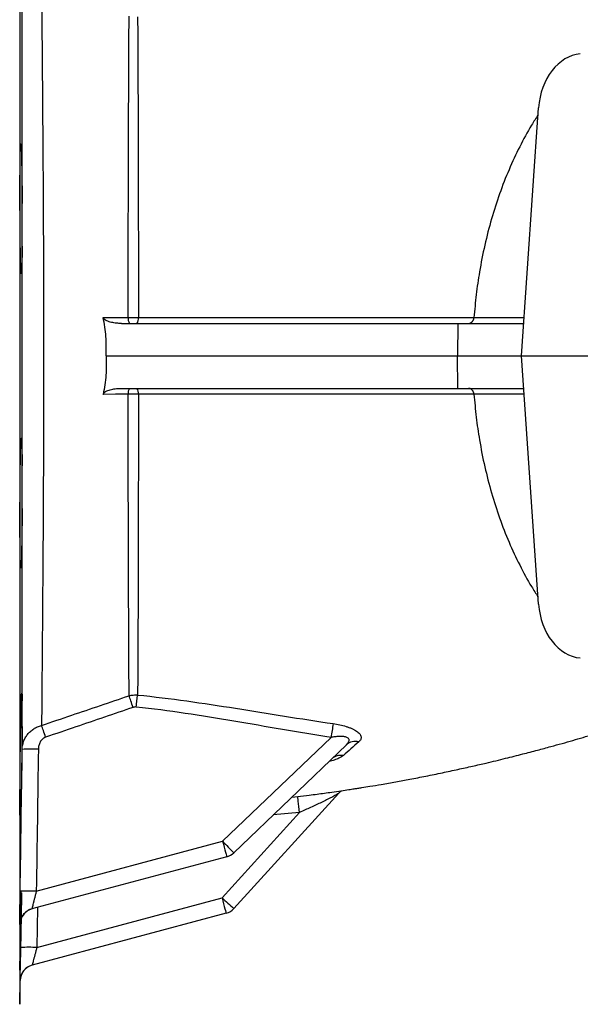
# Model space of a CAD drawing. Header units: millimetres. Extents: x 11 to 1715, y 9 to 2008.
# Tile 6 of 14: x 745 to 918, y 160 to 463. Entities that reach past the tile are written whole.
import ezdxf

# ---------------------------------------------------------------- set-up
doc = ezdxf.new("R2010")
doc.units = ezdxf.units.MM

msp = doc.modelspace()

# ---------------------------------------------------------------- linework, layer by layer
at = {"color": 8, "linetype": 'Continuous', "lineweight": 25}
for p, q in [((745.11, 558.98), (745.11, 159.88)), ((828.84, 223.63), (830.67, 223.81)), ((831.23, 218.93), (823.14, 218.17)), ((750.59, 189.7), (750.38, 177.38)), ((745.4, 177.38), (745.55, 186.11)), ((745.18, 184.49), (745.17, 184.6)), ((745.26, 184.65), (745.26, 184.51))]:
    msp.add_line(p, q, dxfattribs=at)
at = {"color": 7, "linetype": 'Continuous', "lineweight": 25}
for p, q in [((899.5, 359.43), (904.79, 435.81)), ((776.41, 369.43), (879.93, 369.43)), ((879.93, 369.43), (879.79, 359.43)), ((879.93, 369.43), (900.19, 369.43)), ((771.7, 359.43), (879.79, 359.43)), ((879.93, 349.43), (879.79, 359.43)), ((879.79, 359.43), (899.5, 359.43)), ((904.79, 283.06), (899.5, 359.43)), ((899.5, 359.43), (1047.42, 359.43)), ((776.41, 349.43), (879.93, 349.43)), ((879.93, 349.43), (900.19, 349.43)), ((807.55, 210.05), (840.9, 242.01)), ((845.62, 239.71), (810.98, 206.52)), ((843.26, 224.84), (811.04, 189.37)), ((807.36, 192.65), (831.23, 218.93)), ((750.22, 194.69), (807.55, 210.05)), ((808.82, 205.3), (748.88, 189.24)), ((750.38, 177.38), (807.36, 192.65)), ((808.63, 187.9), (748.94, 171.91)), ((745.11, 159.88), (745.23, 167.16))]:
    msp.add_line(p, q, dxfattribs=at)
at = {"color": 7, "linetype": 'Continuous', "lineweight": 25, "flags": 128}
for points in [[(770.79, 371.26), (774.73, 371.26), (778.5, 371.26)], [(778.5, 347.61), (774.56, 347.61), (770.79, 347.6)], [(779.99, 251.26), (779.82, 251.77), (779.65, 252.28), (779.48, 252.77), (779.32, 253.24), (779.16, 253.69), (779.02, 254.11), (778.89, 254.5), (778.77, 254.84)], [(780.98, 251.37), (781.04, 251.9), (781.09, 252.42), (781.15, 252.92), (781.2, 253.41), (781.26, 253.87), (781.3, 254.31), (781.35, 254.71), (781.39, 255.07)], [(753.09, 242.08), (752.91, 242.6), (752.73, 243.12), (752.56, 243.62), (752.4, 244.1), (752.24, 244.56), (752.1, 244.98), (751.96, 245.37), (751.84, 245.72)], [(831.23, 218.93), (831.12, 219.88), (831.02, 220.78), (830.92, 221.62), (830.83, 222.36), (830.76, 222.96), (830.71, 223.42), (830.68, 223.7), (830.67, 223.81)], [(807.55, 210.05), (807.8, 209.12), (808.03, 208.23), (808.25, 207.4), (808.45, 206.69), (808.6, 206.1), (808.72, 205.66), (808.79, 205.39), (808.82, 205.3)], [(807.36, 192.65), (807.61, 191.72), (807.85, 190.83), (808.07, 190.01), (808.26, 189.29), (808.42, 188.7), (808.54, 188.26), (808.61, 187.99), (808.63, 187.9)]]:
    msp.add_lwpolyline(points, dxfattribs=at)
at = {"color": 8, "linetype": 'Continuous', "lineweight": 25, "flags": 128}
msp.add_lwpolyline([(900.32, 347.64), (898.97, 347.64), (884.89, 347.64), (884.89, 347.64), (884.89, 347.64)], dxfattribs=at)
at = {"color": 7, "linetype": 'Continuous', "lineweight": 25}
for centre, radius, start, end in [((781.29, 370.85), 2.82, 171.6048, 210.0935), ((779.26, 370.85), 2.4, 323.7329, 9.6099), ((781.29, 348.02), 2.82, 149.9065, 188.3951), ((779.26, 348.01), 2.4, 350.3902, 36.2674), ((1234.7, 181.23), 398.46, 170.6063, 171.2267), ((848.44, 236.63), 4.18, 75.8495, 132.4923), ((748.61, 162.45), 75.94, 88.3119, 92.0674), ((843.98, 232.25), 4.26, 79.9281, 132.8808), ((913.64, 310.01), 145.77, 223.2967, 225.2321), ((807.52, 210.13), 5, 285, 313.7756), ((747.88, 119.13), 75.6, 88.2192, 91.9917), ((895.54, 287.91), 129.81, 227.2138, 229.3886), ((750.17, 184.41), 5, 105, 134.7886), ((750.25, 184.43), 5, 105.0001, 132.8191), ((807.34, 192.73), 5, 285, 317.7522), ((747.85, 103.07), 74.35, 88.0512, 91.8871), ((750.23, 167.08), 5, 105, 178.9731), ((750.23, 167.08), 5, 104.9998, 152.4261)]:
    msp.add_arc(centre, radius, start, end, dxfattribs=at)
at = {"color": 8, "linetype": 'Continuous', "lineweight": 25}
for centre, start, end in [((750.17, 184.41), 134.7887, 179.1065), ((750.25, 184.43), 132.8191, 179.0851), ((750.23, 167.08), 152.4258, 179.0003)]:
    msp.add_arc(centre, 5, start, end, dxfattribs=at)
at = {"color": 7, "linetype": 'Continuous', "lineweight": 25}
for centre, major_axis, start_param, end_param in [((918.32, 434.43), (0.48, 18), 0.086798, 1.514472), ((918.32, 284.43), (-0.48, 18), 1.627121, 3.054795)]:
    msp.add_ellipse(centre, major_axis=major_axis, ratio=0.75448, start_param=start_param, end_param=end_param, dxfattribs=at)
for points, knots in [([(751.84, 473.15), (751.87, 469.7), (751.9, 466.04), (751.94, 460.23), (751.96, 458.23), (751.98, 455.16), (751.99, 454.12), (752.01, 452.01), (752.02, 450.95), (752.06, 445.56), (752.1, 441.11), (752.17, 431.92), (752.2, 427.18), (752.25, 419.86), (752.27, 417.38), (752.29, 413.62), (752.3, 412.35), (752.31, 409.8), (752.32, 408.52), (752.36, 402.07), (752.38, 396.85), (752.42, 386.33), (752.44, 381.02), (752.46, 370.29), (752.47, 364.88), (752.47, 353.95), (752.46, 348.54), (752.44, 337.82), (752.42, 332.51), (752.38, 321.99), (752.36, 316.78), (752.32, 310.33), (752.31, 309.04), (752.3, 306.49), (752.29, 305.23), (752.27, 301.46), (752.25, 298.99), (752.2, 291.67), (752.17, 286.93), (752.1, 277.75), (752.06, 273.3), (752.02, 267.93), (752.01, 266.86), (751.99, 264.75), (751.98, 263.71), (751.96, 260.63), (751.94, 258.64), (751.9, 252.82), (751.87, 249.16), (751.84, 245.72)], [0, 0, 0, 0, 0.0625, 0.0625, 0.09375, 0.09375, 0.109375, 0.109375, 0.125, 0.125, 0.1875, 0.1875, 0.25, 0.25, 0.28125, 0.28125, 0.296875, 0.296875, 0.3125, 0.3125, 0.375, 0.375, 0.4375, 0.4375, 0.5, 0.5, 0.5625, 0.5625, 0.625, 0.625, 0.6875, 0.6875, 0.703125, 0.703125, 0.71875, 0.71875, 0.75, 0.75, 0.8125, 0.8125, 0.875, 0.875, 0.890625, 0.890625, 0.90625, 0.90625, 0.9375, 0.9375, 1, 1, 1, 1]), ([(745.86, 406.35), (745.86, 409.12), (745.86, 411.87), (745.86, 417.29), (745.86, 419.96), (745.86, 427.85), (745.86, 432.96), (745.86, 442.86), (745.86, 447.66), (745.87, 454.62), (745.87, 456.91), (745.87, 461.35), (745.87, 463.51), (745.87, 465.61)], [0, 0, 0, 0, 0.125, 0.125, 0.25, 0.25, 0.5, 0.5, 0.75, 0.75, 0.875, 0.875, 1, 1, 1, 1]), ([(778.5, 371.26), (778.5, 375.75), (778.51, 380.18), (778.52, 388.95), (778.52, 393.28), (778.53, 399.71), (778.53, 401.84), (778.54, 405.01), (778.54, 406.07), (778.55, 408.17), (778.55, 409.22), (778.56, 414.44), (778.57, 418.49), (778.59, 426.36), (778.61, 430.19), (778.64, 437.61), (778.65, 441.22), (778.67, 446.45), (778.68, 448.17), (778.69, 450.7), (778.7, 451.54), (778.71, 453.2), (778.71, 454.01), (778.73, 458.05), (778.75, 461.12), (778.77, 464.02)], [0, 0, 0, 0, 0.125, 0.125, 0.25, 0.25, 0.3125, 0.3125, 0.34375, 0.34375, 0.375, 0.375, 0.5, 0.5, 0.625, 0.625, 0.75, 0.75, 0.8125, 0.8125, 0.84375, 0.84375, 0.875, 0.875, 1, 1, 1, 1]), ([(781.39, 463.79), (781.41, 460.9), (781.43, 457.84), (781.45, 453.82), (781.45, 453), (781.46, 451.35), (781.47, 450.52), (781.48, 447.99), (781.48, 446.28), (781.51, 441.06), (781.52, 437.47), (781.54, 430.07), (781.55, 426.26), (781.58, 418.4), (781.58, 414.36), (781.59, 409.16), (781.59, 408.11), (781.6, 406.01), (781.6, 404.96), (781.6, 401.79), (781.61, 399.66), (781.62, 393.25), (781.62, 388.93), (781.63, 380.17), (781.63, 375.74), (781.63, 371.26)], [0, 0, 0, 0, 0.125, 0.125, 0.15625, 0.15625, 0.1875, 0.1875, 0.25, 0.25, 0.375, 0.375, 0.5, 0.5, 0.625, 0.625, 0.65625, 0.65625, 0.6875, 0.6875, 0.75, 0.75, 0.875, 0.875, 1, 1, 1, 1]), ([(904.63, 433.58), (903.95, 432.54), (901.92, 429.46), (898.91, 423.84), (895.61, 416.79), (892.71, 409.36), (890.22, 401.61), (888.15, 393.57), (886.61, 385.77), (885.52, 378.31), (885.1, 373.59), (884.89, 371.22)], [0, 0, 0, 0, 0.061742, 0.18376, 0.305793, 0.427935, 0.550287, 0.672946, 0.796011, 0.897801, 1, 1, 1, 1]), ([(745.86, 393.23), (745.86, 392.75), (745.85, 392.29), (745.84, 391.4), (745.84, 390.96), (745.82, 389.73), (745.81, 388.98), (745.78, 387.99), (745.78, 387.68), (745.76, 387.1), (745.75, 386.82), (745.73, 386.09), (745.71, 385.7), (745.68, 385.25), (745.67, 385.12), (745.65, 384.92), (745.64, 384.85), (745.61, 384.7), (745.59, 384.7), (745.56, 384.86), (745.55, 384.93), (745.53, 385.14), (745.52, 385.27), (745.49, 385.73), (745.47, 386.13), (745.44, 386.87), (745.43, 387.14), (745.41, 387.73), (745.41, 388.04), (745.38, 389.05), (745.36, 389.79), (745.34, 391.03), (745.33, 391.46), (745.31, 392.36), (745.3, 392.83), (745.28, 394.26), (745.27, 395.26), (745.25, 396.85), (745.25, 397.39), (745.24, 398.49), (745.23, 399.05), (745.22, 400.73), (745.21, 401.88), (745.2, 403.62), (745.2, 404.21), (745.19, 405.38), (745.19, 405.96), (745.19, 407.69), (745.18, 408.83), (745.18, 410.52), (745.19, 411.08), (745.19, 412.18), (745.19, 412.72), (745.19, 414.29), (745.2, 415.29), (745.21, 416.73), (745.21, 417.19), (745.22, 418.08), (745.22, 418.51), (745.24, 419.74), (745.25, 420.48), (745.27, 421.48), (745.27, 421.8), (745.29, 422.38), (745.29, 422.64), (745.31, 423.37), (745.33, 423.76), (745.35, 424.21), (745.36, 424.34), (745.38, 424.53), (745.39, 424.61), (745.42, 424.75), (745.44, 424.75), (745.48, 424.54), (745.5, 424.33), (745.53, 423.87), (745.54, 423.69), (745.56, 423.29), (745.57, 423.07), (745.6, 422.32), (745.62, 421.73), (745.65, 420.73), (745.66, 420.37), (745.67, 419.62), (745.68, 419.22), (745.71, 417.97), (745.73, 417.08), (745.75, 415.65), (745.76, 415.16), (745.78, 414.15), (745.79, 413.62), (745.81, 412.03), (745.82, 410.93), (745.84, 408.65), (745.85, 407.51), (745.86, 406.35)], [0, 0, 0, 0, 0.015625, 0.015625, 0.03125, 0.03125, 0.0625, 0.0625, 0.078125, 0.078125, 0.09375, 0.09375, 0.125, 0.125, 0.140625, 0.140625, 0.15625, 0.15625, 0.1875, 0.1875, 0.203125, 0.203125, 0.21875, 0.21875, 0.25, 0.25, 0.265625, 0.265625, 0.28125, 0.28125, 0.3125, 0.3125, 0.328125, 0.328125, 0.34375, 0.34375, 0.375, 0.375, 0.390625, 0.390625, 0.40625, 0.40625, 0.4375, 0.4375, 0.453125, 0.453125, 0.46875, 0.46875, 0.5, 0.5, 0.515625, 0.515625, 0.53125, 0.53125, 0.5625, 0.5625, 0.578125, 0.578125, 0.59375, 0.59375, 0.625, 0.625, 0.640625, 0.640625, 0.65625, 0.65625, 0.6875, 0.6875, 0.703125, 0.703125, 0.71875, 0.71875, 0.75, 0.75, 0.78125, 0.78125, 0.796875, 0.796875, 0.8125, 0.8125, 0.84375, 0.84375, 0.859375, 0.859375, 0.875, 0.875, 0.90625, 0.90625, 0.921875, 0.921875, 0.9375, 0.9375, 0.96875, 0.96875, 1, 1, 1, 1]), ([(745.86, 393.23), (745.86, 395.43), (745.86, 397.63), (745.86, 402), (745.86, 404.18), (745.86, 406.35)], [0, 0, 0, 0, 0.5, 0.5, 1, 1, 1, 1]), ([(745.86, 325.64), (745.86, 331.16), (745.86, 336.74), (745.86, 348), (745.86, 353.69), (745.86, 365.17), (745.86, 370.85), (745.86, 382.12), (745.86, 387.7), (745.86, 393.23)], [0, 0, 0, 0, 0.25, 0.25, 0.5, 0.5, 0.75, 0.75, 1, 1, 1, 1]), ([(776.41, 369.43), (775.89, 369.43), (775.39, 369.46), (774.37, 369.56), (773.87, 369.64), (773.12, 369.81), (772.87, 369.88), (772.38, 370.04), (772.14, 370.13), (771.67, 370.34), (771.44, 370.47), (771.14, 370.71), (771.04, 370.81), (770.88, 371.01), (770.82, 371.13), (770.79, 371.26)], [0, 0, 0, 0, 0.25, 0.25, 0.5, 0.5, 0.625, 0.625, 0.75, 0.75, 0.875, 0.875, 0.9375, 0.9375, 1, 1, 1, 1]), ([(771.7, 359.43), (771.8, 361.42), (771.77, 363.4), (771.55, 366.36), (771.44, 367.34), (771.16, 369.31), (770.99, 370.29), (770.79, 371.26)], [0, 0, 0, 0, 0.5, 0.5, 0.75, 0.75, 1, 1, 1, 1]), ([(778.5, 371.26), (779.02, 371.25), (779.55, 371.25), (780.59, 371.25), (781.11, 371.25), (781.63, 371.26)], [0, 0, 0, 0, 0.5, 0.5, 1, 1, 1, 1]), ([(781.63, 371.26), (786.84, 371.26), (791.96, 371.26), (801.99, 371.25), (806.91, 371.25), (816.55, 371.25), (821.28, 371.25), (830.54, 371.25), (835.07, 371.25), (841.71, 371.25), (843.91, 371.25), (848.21, 371.25), (850.33, 371.25), (854.48, 371.25), (856.52, 371.25), (860.51, 371.25), (862.46, 371.25), (868.17, 371.24), (871.8, 371.24), (876.98, 371.23), (878.66, 371.23), (880.7, 371.23), (881.31, 371.23), (882.01, 371.22), (882.31, 371.22), (882.51, 371.22), (882.61, 371.22), (882.76, 371.23), (882.8, 371.23), (882.89, 371.23), (883.03, 371.23), (883.35, 371.22), (883.8, 371.22), (884.26, 371.22), (884.57, 371.22), (884.71, 371.22), (884.8, 371.22), (884.85, 371.22), (884.89, 371.22)], [0, 0, 0, 0, 0.125, 0.125, 0.25, 0.25, 0.375, 0.375, 0.5, 0.5, 0.5625, 0.5625, 0.625, 0.625, 0.6875, 0.6875, 0.75, 0.75, 0.875, 0.875, 0.9375, 0.9375, 0.953125, 0.960938, 0.964844, 0.964844, 0.96875, 0.96875, 0.970703, 0.970703, 0.972656, 0.976563, 0.984375, 0.992188, 0.996094, 0.998047, 0.998047, 1, 1, 1, 1]), ([(883.22, 369.43), (883.26, 369.43), (883.35, 369.44), (883.47, 369.45), (883.61, 369.48), (883.74, 369.53), (883.88, 369.59), (884.01, 369.67), (884.15, 369.76), (884.28, 369.88), (884.41, 370.01), (884.53, 370.17), (884.64, 370.34), (884.73, 370.54), (884.81, 370.75), (884.87, 370.98), (884.88, 371.14), (884.89, 371.22)], [0, 0, 0, 0, 0.049495, 0.101445, 0.155848, 0.212704, 0.272014, 0.333777, 0.397993, 0.464662, 0.533783, 0.605357, 0.679382, 0.75586, 0.834789, 0.916169, 1, 1, 1, 1]), ([(771.7, 359.43), (771.8, 357.44), (771.77, 355.46), (771.55, 352.51), (771.44, 351.52), (771.16, 349.56), (770.99, 348.58), (770.79, 347.6)], [0, 0, 0, 0, 0.5, 0.5, 0.75, 0.75, 1, 1, 1, 1]), ([(770.79, 347.6), (770.82, 347.73), (770.88, 347.85), (771.04, 348.06), (771.14, 348.15), (771.44, 348.4), (771.67, 348.52), (772.14, 348.74), (772.38, 348.83), (772.87, 348.99), (773.12, 349.05), (773.86, 349.22), (774.37, 349.3), (775.38, 349.41), (775.9, 349.43), (776.41, 349.43)], [0, 0, 0, 0, 0.0625, 0.0625, 0.125, 0.125, 0.25, 0.25, 0.375, 0.375, 0.5, 0.5, 0.75, 0.75, 1, 1, 1, 1]), ([(884.89, 347.64), (884.89, 347.69), (884.88, 347.78), (884.85, 347.93), (884.81, 348.08), (884.76, 348.24), (884.69, 348.4), (884.61, 348.57), (884.51, 348.73), (884.38, 348.89), (884.24, 349.03), (884.07, 349.17), (883.88, 349.28), (883.68, 349.36), (883.46, 349.42), (883.3, 349.43), (883.22, 349.43)], [0, 0, 0, 0, 0.0469078, 0.0975898, 0.1520457, 0.210275, 0.2722773, 0.3380522, 0.4075991, 0.4809177, 0.5580073, 0.6388674, 0.7234973, 0.8118965, 0.9040643, 1, 1, 1, 1]), ([(778.77, 254.84), (778.75, 257.75), (778.73, 260.8), (778.7, 267.21), (778.68, 270.56), (778.66, 274.95), (778.66, 275.84), (778.65, 277.63), (778.65, 278.53), (778.64, 281.25), (778.63, 283.09), (778.61, 288.68), (778.59, 292.51), (778.57, 300.38), (778.56, 304.42), (778.55, 310.64), (778.54, 312.74), (778.53, 316.99), (778.53, 319.12), (778.52, 325.57), (778.52, 329.91), (778.51, 338.69), (778.5, 343.12), (778.5, 347.61)], [0, 0, 0, 0, 0.125, 0.125, 0.25, 0.25, 0.28125, 0.28125, 0.3125, 0.3125, 0.375, 0.375, 0.5, 0.5, 0.625, 0.625, 0.6875, 0.6875, 0.75, 0.75, 0.875, 0.875, 1, 1, 1, 1]), ([(781.63, 347.61), (781.11, 347.61), (780.59, 347.61), (779.55, 347.61), (779.02, 347.61), (778.5, 347.61)], [0, 0, 0, 0, 0.5, 0.5, 1, 1, 1, 1]), ([(781.63, 347.61), (781.63, 343.13), (781.63, 338.7), (781.62, 329.93), (781.62, 325.6), (781.61, 319.17), (781.6, 317.04), (781.6, 313.86), (781.6, 312.8), (781.59, 310.7), (781.59, 309.66), (781.58, 304.49), (781.58, 300.47), (781.55, 292.62), (781.54, 288.8), (781.53, 283.22), (781.52, 281.39), (781.51, 278.68), (781.51, 277.78), (781.5, 276), (781.5, 275.12), (781.48, 270.74), (781.46, 267.4), (781.43, 261.01), (781.41, 257.97), (781.39, 255.07)], [0, 0, 0, 0, 0.125, 0.125, 0.25, 0.25, 0.3125, 0.3125, 0.34375, 0.34375, 0.375, 0.375, 0.5, 0.5, 0.625, 0.625, 0.6875, 0.6875, 0.71875, 0.71875, 0.75, 0.75, 0.875, 0.875, 1, 1, 1, 1]), ([(884.89, 347.64), (884.85, 347.64), (884.8, 347.64), (884.71, 347.64), (884.57, 347.64), (884.26, 347.64), (883.8, 347.64), (883.35, 347.64), (883.03, 347.64), (882.89, 347.64), (882.8, 347.64), (882.76, 347.64), (882.61, 347.64), (882.51, 347.64), (882.31, 347.64), (882.01, 347.64), (881.31, 347.64), (879.09, 347.64), (877, 347.63), (871.85, 347.63), (868.25, 347.62), (860.71, 347.62), (856.77, 347.62), (850.59, 347.62), (848.49, 347.62), (844.2, 347.62), (842.02, 347.62), (835.41, 347.61), (830.88, 347.61), (821.6, 347.61), (816.85, 347.61), (809.55, 347.61), (807.09, 347.61), (802.11, 347.61), (799.59, 347.61), (791.98, 347.61), (786.84, 347.61), (781.63, 347.61)], [0, 0, 0, 0, 0.001953, 0.001953, 0.003906, 0.007813, 0.015625, 0.023438, 0.027344, 0.029297, 0.029297, 0.03125, 0.03125, 0.035156, 0.035156, 0.039063, 0.046875, 0.0625, 0.125, 0.125, 0.25, 0.25, 0.375, 0.375, 0.4375, 0.4375, 0.5, 0.5, 0.625, 0.625, 0.75, 0.75, 0.8125, 0.8125, 0.875, 0.875, 1, 1, 1, 1]), ([(884.89, 347.64), (885.1, 345.28), (885.52, 340.56), (886.61, 333.09), (888.15, 325.3), (890.22, 317.26), (892.71, 309.5), (895.61, 302.07), (898.91, 295.03), (901.92, 289.41), (903.95, 286.32), (904.63, 285.29)], [0, 0, 0, 0, 0.102199, 0.203989, 0.327055, 0.449713, 0.572065, 0.694207, 0.81624, 0.938258, 1, 1, 1, 1]), ([(745.86, 312.51), (745.86, 311.93), (745.85, 311.36), (745.84, 310.21), (745.84, 309.63), (745.82, 307.93), (745.81, 306.84), (745.79, 305.26), (745.78, 304.75), (745.76, 303.73), (745.76, 303.23), (745.73, 301.79), (745.71, 300.9), (745.68, 299.66), (745.68, 299.27), (745.66, 298.51), (745.65, 298.15), (745.62, 297.14), (745.6, 296.56), (745.57, 295.81), (745.56, 295.59), (745.54, 295.18), (745.53, 295), (745.5, 294.54), (745.48, 294.33), (745.45, 294.17), (745.44, 294.14), (745.42, 294.14), (745.41, 294.16), (745.38, 294.3), (745.36, 294.5), (745.34, 294.94), (745.33, 295.11), (745.31, 295.51), (745.31, 295.73), (745.29, 296.46), (745.27, 297.04), (745.25, 298.03), (745.25, 298.38), (745.24, 299.13), (745.23, 299.53), (745.22, 300.75), (745.21, 301.64), (745.2, 303.06), (745.2, 303.56), (745.19, 304.57), (745.19, 305.09), (745.19, 306.66), (745.18, 307.75), (745.18, 309.44), (745.18, 310.01), (745.19, 311.16), (745.19, 311.74), (745.19, 313.47), (745.2, 314.63), (745.21, 316.38), (745.21, 316.96), (745.22, 318.11), (745.22, 318.68), (745.24, 320.36), (745.25, 321.45), (745.26, 323.05), (745.27, 323.57), (745.28, 324.58), (745.29, 325.07), (745.31, 326.5), (745.33, 327.39), (745.35, 328.64), (745.36, 329.04), (745.38, 329.79), (745.39, 330.15), (745.41, 331.15), (745.43, 331.73), (745.47, 332.73), (745.49, 333.14), (745.52, 333.59), (745.53, 333.72), (745.55, 333.93), (745.56, 334), (745.59, 334.16), (745.61, 334.17), (745.64, 334.02), (745.65, 333.95), (745.67, 333.75), (745.68, 333.62), (745.71, 333.17), (745.73, 332.78), (745.75, 332.05), (745.76, 331.78), (745.78, 331.2), (745.78, 330.89), (745.81, 329.89), (745.82, 329.14), (745.84, 327.48), (745.85, 326.59), (745.86, 325.64)], [0, 0, 0, 0, 0.015625, 0.015625, 0.03125, 0.03125, 0.0625, 0.0625, 0.078125, 0.078125, 0.09375, 0.09375, 0.125, 0.125, 0.140625, 0.140625, 0.15625, 0.15625, 0.1875, 0.1875, 0.203125, 0.203125, 0.21875, 0.21875, 0.25, 0.25, 0.265625, 0.265625, 0.28125, 0.28125, 0.3125, 0.3125, 0.328125, 0.328125, 0.34375, 0.34375, 0.375, 0.375, 0.390625, 0.390625, 0.40625, 0.40625, 0.4375, 0.4375, 0.453125, 0.453125, 0.46875, 0.46875, 0.5, 0.5, 0.515625, 0.515625, 0.53125, 0.53125, 0.5625, 0.5625, 0.578125, 0.578125, 0.59375, 0.59375, 0.625, 0.625, 0.640625, 0.640625, 0.65625, 0.65625, 0.6875, 0.6875, 0.703125, 0.703125, 0.71875, 0.71875, 0.75, 0.75, 0.78125, 0.78125, 0.796875, 0.796875, 0.8125, 0.8125, 0.84375, 0.84375, 0.859375, 0.859375, 0.875, 0.875, 0.90625, 0.90625, 0.921875, 0.921875, 0.9375, 0.9375, 0.96875, 0.96875, 1, 1, 1, 1]), ([(745.86, 312.51), (745.86, 314.68), (745.86, 316.86), (745.86, 321.24), (745.86, 323.43), (745.86, 325.64)], [0, 0, 0, 0, 0.5, 0.5, 1, 1, 1, 1]), ([(745.87, 253.26), (745.87, 255.36), (745.87, 257.52), (745.87, 260.86), (745.87, 261.99), (745.87, 264.27), (745.87, 265.41), (745.86, 271.21), (745.86, 276), (745.86, 285.9), (745.86, 291.01), (745.86, 298.9), (745.86, 301.57), (745.86, 305.64), (745.86, 307), (745.86, 309.75), (745.86, 311.13), (745.86, 312.51)], [0, 0, 0, 0, 0.125, 0.125, 0.1875, 0.1875, 0.25, 0.25, 0.5, 0.5, 0.75, 0.75, 0.875, 0.875, 0.9375, 0.9375, 1, 1, 1, 1]), ([(745.87, 245.41), (745.86, 244.37), (745.85, 243.29), (745.84, 241.59), (745.83, 241.01), (745.82, 239.85), (745.81, 239.27), (745.79, 237.51), (745.78, 236.32), (745.75, 234.52), (745.75, 233.92), (745.73, 232.74), (745.71, 231.57), (745.69, 230.42), (745.67, 229.28), (745.66, 228.72), (745.63, 227.05), (745.61, 225.99), (745.58, 224.49), (745.57, 224), (745.55, 223.06), (745.54, 222.6), (745.51, 221.27), (745.49, 220.47), (745.46, 219.4), (745.45, 219.06), (745.43, 218.43), (745.42, 218.13), (745.39, 217.32), (745.37, 216.88), (745.35, 216.36), (745.34, 216.22), (745.32, 215.98), (745.31, 215.88), (745.29, 215.68), (745.28, 215.65), (745.26, 215.77), (745.25, 215.84), (745.24, 216.02), (745.23, 216.14), (745.22, 216.57), (745.21, 216.96), (745.2, 217.69), (745.2, 217.96), (745.19, 218.55), (745.19, 218.87), (745.19, 219.88), (745.18, 220.63), (745.18, 221.89), (745.18, 222.33), (745.19, 223.25), (745.19, 223.72), (745.19, 225.18), (745.2, 226.21), (745.21, 227.83), (745.21, 228.39), (745.22, 229.52), (745.22, 230.08), (745.24, 231.8), (745.25, 232.98), (745.27, 234.77), (745.27, 235.37), (745.29, 236.56), (745.3, 237.75), (745.32, 238.92), (745.33, 240.09), (745.34, 240.67), (745.37, 242.4), (745.39, 243.51), (745.41, 245.1), (745.42, 245.62), (745.44, 246.64), (745.45, 247.14), (745.48, 248.58), (745.5, 249.46), (745.54, 250.68), (745.55, 251.07), (745.57, 251.81), (745.58, 252.16), (745.61, 253.13), (745.63, 253.68), (745.66, 254.37), (745.67, 254.57), (745.69, 254.94), (745.7, 255.09), (745.73, 255.48), (745.74, 255.63), (745.78, 255.72), (745.79, 255.66), (745.81, 255.41), (745.82, 255.3), (745.83, 255.02), (745.84, 254.86), (745.85, 254.3), (745.86, 253.82), (745.87, 253.26)], [0, 0, 0, 0, 0.03125, 0.03125, 0.046875, 0.046875, 0.0625, 0.0625, 0.09375, 0.09375, 0.109375, 0.109375, 0.125, 0.140625, 0.140625, 0.15625, 0.15625, 0.1875, 0.1875, 0.203125, 0.203125, 0.21875, 0.21875, 0.25, 0.25, 0.265625, 0.265625, 0.28125, 0.28125, 0.3125, 0.3125, 0.328125, 0.328125, 0.34375, 0.34375, 0.375, 0.375, 0.390625, 0.390625, 0.40625, 0.40625, 0.4375, 0.4375, 0.453125, 0.453125, 0.46875, 0.46875, 0.5, 0.5, 0.515625, 0.515625, 0.53125, 0.53125, 0.5625, 0.5625, 0.578125, 0.578125, 0.59375, 0.59375, 0.625, 0.625, 0.640625, 0.640625, 0.65625, 0.671875, 0.671875, 0.6875, 0.6875, 0.71875, 0.71875, 0.734375, 0.734375, 0.75, 0.75, 0.78125, 0.78125, 0.796875, 0.796875, 0.8125, 0.8125, 0.84375, 0.84375, 0.859375, 0.859375, 0.875, 0.875, 0.90625, 0.90625, 0.9375, 0.9375, 0.953125, 0.953125, 0.96875, 0.96875, 1, 1, 1, 1]), ([(751.84, 245.72), (754.94, 246.76), (758.03, 247.81), (761.12, 248.86), (764.06, 249.85), (767, 250.85), (769.95, 251.85), (772.89, 252.84), (775.83, 253.84), (778.77, 254.84)], [0, 0, 0, 0, 0.00979472, 0.00979472, 0.00979472, 0.01911085, 0.01911085, 0.01911085, 0.02842733, 0.02842733, 0.02842733, 0.02842733]), ([(778.77, 254.84), (779.2, 254.95), (779.63, 255.02), (780.51, 255.1), (780.95, 255.1), (781.39, 255.07)], [0, 0, 0, 0, 0.5, 0.5, 1, 1, 1, 1]), ([(781.39, 255.07), (786.44, 254.56), (791.47, 253.93), (801.52, 252.54), (806.53, 251.78), (816.54, 250.19), (821.55, 249.38), (831.56, 247.78), (836.57, 246.99), (841.58, 246.27)], [0, 0, 0, 0, 0.25, 0.25, 0.5, 0.5, 0.75, 0.75, 1, 1, 1, 1]), ([(745.87, 245.41), (745.87, 246.67), (745.87, 247.95), (745.87, 250.56), (745.87, 251.9), (745.87, 253.26)], [0, 0, 0, 0, 0.5, 0.5, 1, 1, 1, 1]), ([(779.99, 251.26), (777.06, 250.26), (774.12, 249.25), (771.18, 248.25), (768.24, 247.24), (765.3, 246.24), (762.36, 245.24), (759.27, 244.18), (756.18, 243.13), (753.09, 242.08)], [0, 0, 0, 0, 0.00931822, 0.00931822, 0.00931822, 0.01863644, 0.01863644, 0.01863644, 0.02843369, 0.02843369, 0.02843369, 0.02843369]), ([(780.98, 251.37), (780.81, 251.39), (780.64, 251.39), (780.31, 251.35), (780.15, 251.32), (779.99, 251.26)], [0, 0, 0, 0, 0.5, 0.5, 1, 1, 1, 1]), ([(840.9, 242.01), (835.91, 242.78), (830.92, 243.62), (820.96, 245.31), (815.98, 246.18), (801.02, 248.71), (791.04, 250.28), (780.98, 251.37)], [0, 0, 0, 0, 0.25, 0.25, 0.5, 0.5, 1, 1, 1, 1]), ([(745.87, 238.34), (745.88, 239.17), (746.03, 239.98), (746.45, 241.15), (746.63, 241.54), (747.03, 242.27), (747.27, 242.62), (747.66, 243.11), (747.8, 243.28), (748.09, 243.59), (748.24, 243.74), (748.72, 244.17), (749.07, 244.43), (749.79, 244.9), (750.18, 245.11), (750.99, 245.46), (751.41, 245.61), (751.84, 245.72)], [0, 0, 0, 0, 0.25, 0.25, 0.375, 0.375, 0.5, 0.5, 0.5625, 0.5625, 0.625, 0.625, 0.75, 0.75, 0.875, 0.875, 1, 1, 1, 1]), ([(836.62, 224.56), (838.13, 224.76), (840.63, 225.1), (843.88, 225.58), (846.18, 225.92), (847.86, 226.18), (849.18, 226.38), (850.79, 226.64), (853.22, 227.03), (856.71, 227.62), (860.8, 228.34), (865.38, 229.18), (870.16, 230.11), (875.1, 231.12), (879.89, 232.15), (884.38, 233.15), (889.27, 234.28), (894.42, 235.52), (899.68, 236.85), (904.32, 238.06), (908.34, 239.15), (911.95, 240.15), (915.26, 241.09), (918.45, 242.02), (921.5, 242.92), (924.56, 243.84), (927.9, 244.87), (930.83, 245.78), (932.62, 246.35), (933.12, 246.52)], [0, 0, 0, 0, 0.044984, 0.074349, 0.097356, 0.11398, 0.124521, 0.137179, 0.162414, 0.197513, 0.242541, 0.286338, 0.336742, 0.389034, 0.438498, 0.485107, 0.528837, 0.591692, 0.647325, 0.695685, 0.739383, 0.776073, 0.811177, 0.84523, 0.878236, 0.908713, 0.943202, 0.983878, 1, 1, 1, 1]), ([(841.58, 246.27), (842.26, 246.17), (842.93, 246.05), (844.25, 245.76), (844.91, 245.59), (845.84, 245.3), (846.14, 245.2), (846.73, 244.98), (847.02, 244.86), (847.56, 244.62), (847.82, 244.5), (848.31, 244.24), (848.53, 244.1), (849.16, 243.68), (849.49, 243.39), (849.85, 242.95), (849.95, 242.81), (850.09, 242.52), (850.13, 242.37), (850.18, 242.09), (850.18, 241.95), (850.14, 241.68), (850.1, 241.54), (849.92, 241.15), (849.72, 240.91), (849.46, 240.68)], [0, 0, 0, 0, 0.125, 0.125, 0.25, 0.25, 0.3125, 0.3125, 0.375, 0.375, 0.4375, 0.4375, 0.5, 0.5, 0.625, 0.625, 0.6875, 0.6875, 0.75, 0.75, 0.8125, 0.8125, 0.875, 0.875, 1, 1, 1, 1]), ([(753.09, 242.08), (752.9, 242.01), (752.73, 241.93), (752.4, 241.73), (752.25, 241.61), (751.82, 241.22), (751.59, 240.9), (751.31, 240.4), (751.23, 240.22), (751.1, 239.86), (751.04, 239.68), (750.9, 239.12), (750.85, 238.74), (750.85, 238.35)], [0, 0, 0, 0, 0.125, 0.125, 0.25, 0.25, 0.5, 0.5, 0.625, 0.625, 0.75, 0.75, 1, 1, 1, 1]), ([(845.62, 239.71), (845.84, 239.92), (846.04, 240.14), (846.35, 240.59), (846.46, 240.82), (846.51, 241.15), (846.51, 241.26), (846.45, 241.47), (846.4, 241.58), (846.24, 241.76), (846.14, 241.84), (845.89, 241.99), (845.74, 242.05), (845.27, 242.2), (844.91, 242.26), (844.14, 242.32), (843.75, 242.32), (842.94, 242.29), (842.53, 242.25), (841.72, 242.15), (841.31, 242.08), (840.9, 242.01)], [0, 0, 0, 0, 0.125, 0.125, 0.25, 0.25, 0.3125, 0.3125, 0.375, 0.375, 0.4375, 0.4375, 0.5, 0.5, 0.625, 0.625, 0.75, 0.75, 0.875, 0.875, 1, 1, 1, 1]), ([(841.08, 235.35), (841.15, 235.42), (841.28, 235.53), (841.27, 235.52), (841.27, 235.52)], [0, 0, 0, 0, 0.556713, 1, 1, 1, 1]), ([(830.67, 223.81), (831.86, 223.95), (833.88, 224.2), (835.83, 224.46), (836.62, 224.56)], [0, 0, 0, 0, 0.59287, 1, 1, 1, 1]), ([(843.26, 224.84), (843.21, 224.79), (843.1, 224.7), (842.8, 224.51), (842.61, 224.4), (842.22, 224.17), (842, 224.05), (841.55, 223.81), (841.31, 223.69), (840.58, 223.31), (840.08, 223.06), (839.03, 222.54), (838.49, 222.28), (836.86, 221.51), (835.76, 220.99), (834.07, 220.22), (833.5, 219.96), (832.37, 219.44), (831.8, 219.19), (831.23, 218.93)], [0, 0, 0, 0, 0.0625, 0.0625, 0.125, 0.125, 0.1875, 0.1875, 0.25, 0.25, 0.375, 0.375, 0.5, 0.5, 0.75, 0.75, 0.875, 0.875, 1, 1, 1, 1]), ([(843.29, 224.85), (843.37, 224.94), (843.59, 225.21), (843.93, 225.47), (844.14, 225.6), (844.19, 225.62)], [0, 0, 0, 0, 0.265954, 0.836846, 1, 1, 1, 1]), ([(745.17, 184.6), (745.17, 184.61), (745.16, 184.7), (745.15, 185.67), (745.17, 187.92), (745.2, 191.08), (745.23, 193.48), (745.25, 194.68)], [0, 0, 0, 0, 0.027392, 0.260996, 0.503852, 0.751998, 1, 1, 1, 1]), ([(745.67, 194.19), (745.66, 193.89), (745.64, 192.5), (745.6, 189.91), (745.54, 186.55), (745.48, 183.29), (745.42, 180.24), (745.37, 177.47), (745.32, 175.07), (745.28, 173.11), (745.24, 171.63), (745.22, 170.69), (745.2, 170.31), (745.19, 170.5), (745.18, 171.25), (745.19, 172.55), (745.21, 174.35), (745.23, 176.61), (745.26, 179.26), (745.3, 182.23), (745.35, 185.42), (745.4, 188.76), (745.44, 191.56), (745.47, 193.19), (745.48, 193.71)], [0, 0, 0, 0, 0.0133262, 0.0615279, 0.1097296, 0.1579358, 0.206142, 0.2543478, 0.3025536, 0.3507551, 0.3989564, 0.4471517, 0.4953469, 0.5435366, 0.5917262, 0.6399128, 0.6880993, 0.7362863, 0.7844732, 0.8326639, 0.8808545, 0.929051, 0.9772476, 1, 1, 1, 1]), ([(745.49, 194.75), (745.47, 193.92), (745.44, 191.95), (745.39, 189.06), (745.33, 186.55), (745.29, 184.95), (745.27, 184.74), (745.26, 184.65)], [0, 0, 0, 0, 0.1653315, 0.3948008, 0.6160944, 0.8335121, 1, 1, 1, 1]), ([(750.22, 194.69), (750.14, 194.35), (750.05, 194.02), (749.88, 193.36), (749.8, 193.03), (749.63, 192.39), (749.56, 192.09), (749.45, 191.65), (749.41, 191.5), (749.34, 191.23), (749.31, 191.09), (749.21, 190.7), (749.15, 190.46), (749.05, 190.04), (749.01, 189.85), (748.94, 189.55), (748.91, 189.44), (748.89, 189.32), (748.88, 189.29), (748.88, 189.25), (748.88, 189.24), (748.88, 189.24)], [0, 0, 0, 0, 0.125, 0.125, 0.25, 0.25, 0.375, 0.375, 0.4375, 0.4375, 0.5, 0.5, 0.625, 0.625, 0.75, 0.75, 0.875, 0.875, 0.9375, 0.9375, 1, 1, 1, 1]), ([(745.29, 184.99), (745.29, 184.99), (745.29, 185.03), (745.31, 185.21), (745.39, 185.62), (745.61, 186.36), (746.07, 187.27), (746.6, 187.83), (746.86, 188.1)], [0, 0, 0, 0, 0.014574, 0.084896, 0.190039, 0.380379, 0.705995, 1, 1, 1, 1]), ([(745.23, 167.16), (745.23, 167.16), (745.23, 167.18), (745.23, 167.25), (745.23, 167.3), (745.24, 167.51), (745.24, 167.71), (745.24, 168.1), (745.25, 168.25), (745.25, 168.57), (745.26, 168.75), (745.26, 169.32), (745.27, 169.74), (745.28, 170.46), (745.29, 170.71), (745.3, 171.23), (745.3, 171.5), (745.31, 172.33), (745.32, 172.91), (745.34, 173.83), (745.34, 174.15), (745.35, 174.78), (745.36, 175.1), (745.38, 176.06), (745.39, 176.72), (745.4, 177.38)], [0, 0, 0, 0, 0.0625, 0.0625, 0.125, 0.125, 0.25, 0.25, 0.3125, 0.3125, 0.375, 0.375, 0.5, 0.5, 0.5625, 0.5625, 0.625, 0.625, 0.75, 0.75, 0.8125, 0.8125, 0.875, 0.875, 1, 1, 1, 1]), ([(750.38, 177.38), (750.29, 177.04), (750.2, 176.71), (750.02, 176.04), (749.94, 175.72), (749.77, 175.08), (749.69, 174.77), (749.57, 174.33), (749.53, 174.19), (749.46, 173.91), (749.42, 173.77), (749.32, 173.38), (749.26, 173.14), (749.15, 172.72), (749.1, 172.53), (749.02, 172.23), (748.99, 172.11), (748.96, 171.99), (748.95, 171.96), (748.94, 171.92), (748.94, 171.91), (748.94, 171.91)], [0, 0, 0, 0, 0.125, 0.125, 0.25, 0.25, 0.375, 0.375, 0.4375, 0.4375, 0.5, 0.5, 0.625, 0.625, 0.75, 0.75, 0.875, 0.875, 0.9375, 0.9375, 1, 1, 1, 1])]:
    msp.add_open_spline(points, degree=3, knots=knots, dxfattribs=at)
at = {"color": 8, "linetype": 'Continuous', "lineweight": 25}
for points, knots in [([(884.89, 371.22), (884.89, 371.22), (888.62, 371.22), (894.41, 371.22), (899.86, 371.22), (900.32, 371.22)], [0, 0, 0, 0, 0.000002, 0.915893, 1, 1, 1, 1]), ([(844.73, 236.44), (844.31, 236.15), (843.57, 235.63), (841.97, 235.05), (840.85, 234.75), (840.3, 234.61)], [0, 0, 0, 0, 0.39844, 0.701186, 1, 1, 1, 1])]:
    msp.add_open_spline(points, degree=3, knots=knots, dxfattribs=at)
at = {"color": 7, "linetype": 'Continuous', "lineweight": 25}
for points in [[(745.87, 238.34), (745.87, 239.47), (745.87, 241.78), (745.87, 244.18), (745.87, 245.41)], [(849.46, 240.68), (847.83, 239.22), (846.25, 237.8), (844.73, 236.44)], [(745.25, 194.68), (745.46, 209.23), (745.67, 223.79), (745.87, 238.34)], [(750.85, 238.35), (750.65, 223.8), (750.44, 209.24), (750.22, 194.69)], [(745.26, 184.51), (745.23, 184.51), (745.2, 184.5), (745.18, 184.49)]]:
    msp.add_open_spline(points, degree=3, dxfattribs=at)

doc.saveas('drawing.dxf')
